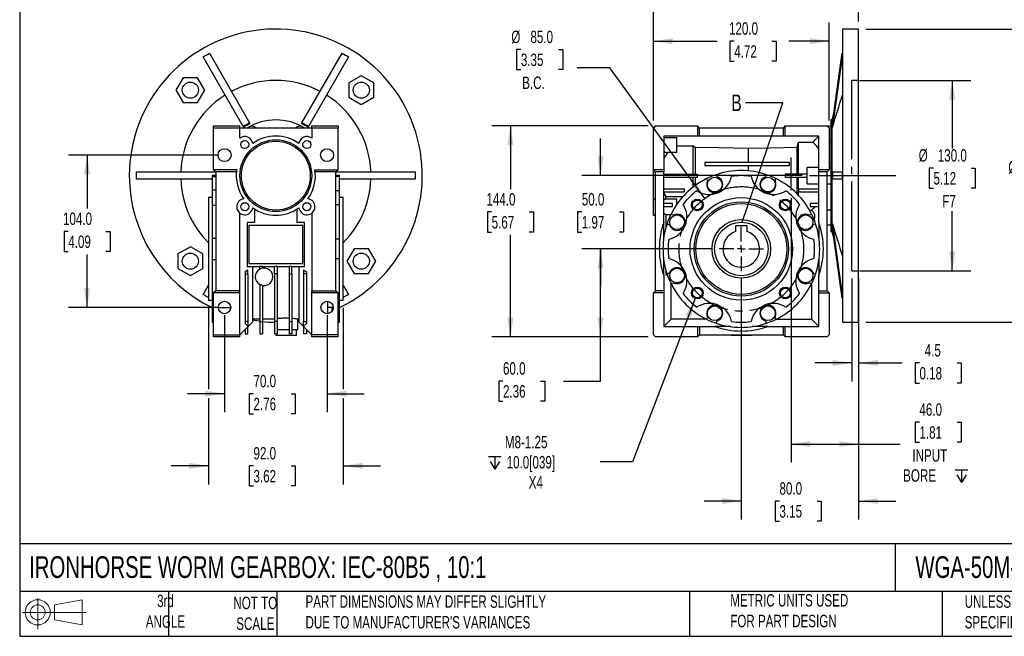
# Model space of a CAD drawing. Header units: millimetres. Extents: x 25 to 1092, y 25 to 838.
# Tile 1 of 10: x 25 to 697, y 25 to 446. Entities that reach past the tile are written whole.
import ezdxf

# ---------------------------------------------------------------- set-up
doc = ezdxf.new("R2010")
doc.units = ezdxf.units.MM
doc.header["$LTSCALE"] = 4
for name, pattern in [('SLD-Center', [19.05, 15.24, -1.27, 1.27, -1.27]), ('SLD-Dashed', [1.905, 1.27, -0.635]), ('SLD-Solid', [0])]:
    doc.linetypes.add(name, pattern=pattern)
for name, color, linetype in [('CENTER', 40, 'SLD-Center'), ('HIDDEN', 102, 'SLD-Dashed'), ('SLD-DEFPOINTS', 7, 'Continuous')]:
    doc.layers.add(name, color=color, linetype=linetype)
doc.layers.add('DIMENSIONS', color=140, linetype='SLD-Solid', lineweight=25)
doc.layers.add('TEXT', color=140, linetype='SLD-Solid', lineweight=25)
doc.styles.add('SLDTEXTSTYLE0', font='TXT', dxfattribs={"width": 0.7})
doc.dimstyles.new('SLDDIMSTYLE1', dxfattribs={"dimtxt": 8.632031, "dimasz": 13.208, "dimexe": 0, "dimexo": 0.0625, "dimgap": 2.158008, "dimtad": 0, "dimtih": 1, "dimtoh": 1, "dimrnd": 1e-09, "dimzin": 4, "dimdsep": 46, "dimtxsty": 'SLDTEXTSTYLE0', "dimsah": 1, "dimcen": 0, "dimadec": 0, "dimazin": 1, "dimtfac": 1, "dimtofl": 0, "dimtmove": 0, "dimatfit": 3, "dimfxl": 0, "dimfrac": 2, "dimtolj": 1, "dimtzin": 12, "dimarcsym": 0})
doc.dimstyles.new('SLDDIMSTYLE2', dxfattribs={"dimtxt": 8.632031, "dimasz": 13.208, "dimexe": 0, "dimexo": 0.0625, "dimgap": 2.158008, "dimtad": 0, "dimtih": 1, "dimtoh": 1, "dimrnd": 1e-09, "dimzin": 4, "dimdsep": 46, "dimtxsty": 'SLDTEXTSTYLE0', "dimsah": 1, "dimcen": 0.09, "dimadec": 0, "dimazin": 1, "dimtfac": 1, "dimtofl": 0, "dimtmove": 0, "dimatfit": 3, "dimfxl": 0, "dimfrac": 2, "dimtolj": 1, "dimtzin": 12, "dimarcsym": 0})
doc.dimstyles.new('SLDDIMSTYLE3', dxfattribs={"dimtxt": 8.632031, "dimasz": 13.208, "dimexe": 0, "dimexo": 0.0625, "dimgap": 2.158008, "dimtad": 0, "dimtih": 1, "dimtoh": 1, "dimrnd": 1e-09, "dimzin": 12, "dimdsep": 46, "dimtxsty": 'SLDTEXTSTYLE0', "dimsah": 1, "dimcen": 0.09, "dimadec": 0, "dimazin": 3, "dimtfac": 1, "dimtmove": 0, "dimatfit": 0, "dimfxl": 0, "dimfrac": 2, "dimtolj": 1, "dimtzin": 12, "dimarcsym": 0})
doc.dimstyles.new('SLDDIMSTYLE4', dxfattribs={"dimtxt": 8.632031, "dimasz": 13.208, "dimexe": 0, "dimexo": 0.0625, "dimgap": 2.158008, "dimtad": 0, "dimtih": 1, "dimtoh": 1, "dimrnd": 1e-09, "dimzin": 4, "dimdsep": 46, "dimtxsty": 'SLDTEXTSTYLE0', "dimsah": 1, "dimcen": 0.09, "dimadec": 0, "dimazin": 1, "dimtfac": 1, "dimtmove": 0, "dimatfit": 0, "dimfxl": 0, "dimfrac": 2, "dimtolj": 1, "dimtzin": 12, "dimarcsym": 0})
doc.dimstyles.new('SLDDIMSTYLE5', dxfattribs={"dimtxt": 8.632031, "dimasz": 13.208, "dimexe": 0, "dimexo": 0.0625, "dimgap": 2.158008, "dimtad": 0, "dimtih": 1, "dimtoh": 1, "dimrnd": 1e-09, "dimzin": 12, "dimdsep": 46, "dimtxsty": 'SLDTEXTSTYLE0', "dimsah": 1, "dimcen": 0, "dimadec": 0, "dimazin": 3, "dimtfac": 1, "dimtofl": 0, "dimtmove": 0, "dimatfit": 3, "dimfxl": 0, "dimfrac": 2, "dimtolj": 1, "dimtzin": 12, "dimarcsym": 0})
doc.dimstyles.new('SLDDIMSTYLE6', dxfattribs={"dimtxt": 0.18, "dimasz": 13.208, "dimexe": 0, "dimexo": 0.0625, "dimgap": 0, "dimtad": 0, "dimtih": 1, "dimtoh": 1, "dimdec": 0, "dimrnd": 1e-09, "dimzin": 0, "dimdsep": 46, "dimtxsty": 'Standard', "dimblk1": 'NONE', "dimblk2": 'NONE', "dimsah": 1, "dimcen": 0.09, "dimadec": 0, "dimazin": 0, "dimtfac": 13.208, "dimtdec": 0, "dimtofl": 0, "dimtmove": 0, "dimatfit": 3, "dimldrblk": 'NONE', "dimfxl": 0, "dimfrac": 2, "dimtolj": 1, "dimtzin": 0, "dimarcsym": 0})

# ---------------------------------------------------------------- blocks, each defined once
blk = doc.blocks.new('Block11')
at = {"color": 7, "linetype": 'SLD-Solid', "lineweight": 18}
for p, q in [((10.35, 21.24), (10.35, 0)), ((21.92, 16.67), (40.7, 20.13)), ((21.92, 6.38), (21.92, 16.67)), ((40.7, 20.13), (40.7, 2.93)), ((0, 11.53), (43.49, 11.53)), ((21.92, 6.38), (40.7, 2.93))]:
    blk.add_line(p, q, dxfattribs=at)
for radius in [8.6, 5.14]:
    blk.add_circle((10.35, 11.53), radius, dxfattribs=at)
blk = doc.blocks.new('Block12')
at = {"layer": 'SLD-DEFPOINTS'}
blk.add_blockref('Block11', (0, 0), dxfattribs=at)
blk = doc.blocks.new('_D')
at = {"layer": 'DIMENSIONS'}
for p, q in [((367.5, 425.74), (364.61, 425.74)), ((364.61, 425.74), (364.61, 412.02)), ((393.16, 425.74), (396.05, 425.74)), ((396.05, 425.74), (396.05, 412.02)), ((364.61, 412.02), (367.5, 412.02)), ((396.05, 412.02), (393.16, 412.02)), ((428.25, 413.2), (406.02, 413.2)), ((493, 324.07), (428.25, 413.2))]:
    blk.add_line(p, q, dxfattribs=at)
blk.add_solid([(493, 324.07), (486.88, 335.95), (483.6, 333.56)], dxfattribs=at)
at = {"layer": 'DIMENSIONS', "char_height": 8.467, "attachment_point": 1, "style": 'SLDTEXTSTYLE0'}
for s, insert in [('%%c', (360.99, 438.58)), ('85.0', (374.02, 438.58)), ('3.35', (367.5, 422.93)), ('B.C.', (368.41, 407.28))]:
    blk.add_mtext(s, dxfattribs=dict(at, insert=insert))
blk = doc.blocks.new('_D_1')
at = {"layer": 'DIMENSIONS'}
for p, q in [((598.56, 404.68), (674.68, 404.68)), ((661.98, 404.68), (661.98, 358.11)), ((649.16, 344.89), (646.26, 344.89)), ((646.26, 344.89), (646.26, 331.17)), ((674.81, 344.89), (677.71, 344.89)), ((677.71, 344.89), (677.71, 331.17)), ((646.26, 331.17), (649.16, 331.17)), ((677.71, 331.17), (674.81, 331.17)), ((661.98, 274.68), (661.98, 315.52)), ((598.56, 274.68), (674.68, 274.68))]:
    blk.add_line(p, q, dxfattribs=at)
for points in [[(661.98, 404.68), (659.95, 391.47), (664.02, 391.47)], [(661.98, 274.68), (664.02, 287.89), (659.95, 287.89)]]:
    blk.add_solid(points, dxfattribs=at)
at = {"layer": 'DIMENSIONS', "char_height": 8.467, "attachment_point": 1, "style": 'SLDTEXTSTYLE0'}
for s, insert in [('%%c', (639.05, 357.73)), ('130.0', (652.08, 357.73)), ('5.12', (649.16, 342.08)), ('F7', (655.15, 326.43))]:
    blk.add_mtext(s, dxfattribs=dict(at, insert=insert))
blk = doc.blocks.new('_D_2')
at = {"layer": 'DIMENSIONS'}
for p, q in [((593.48, 269.6), (593.48, 199.22)), ((597.98, 269.6), (597.98, 199.22)), ((593.48, 211.92), (568.08, 211.92)), ((597.98, 211.92), (627.87, 211.92)), ((639.56, 211.92), (636.66, 211.92)), ((636.66, 211.92), (636.66, 198.2)), ((665.21, 211.92), (668.11, 211.92)), ((668.11, 211.92), (668.11, 198.2)), ((636.66, 198.2), (639.56, 198.2)), ((668.11, 198.2), (665.21, 198.2))]:
    blk.add_line(p, q, dxfattribs=at)
for points in [[(593.48, 211.92), (580.28, 213.95), (580.28, 209.88)], [(597.98, 211.92), (611.19, 209.88), (611.19, 213.95)]]:
    blk.add_solid(points, dxfattribs=at)
at = {"layer": 'DIMENSIONS', "char_height": 8.467, "attachment_point": 1, "style": 'SLDTEXTSTYLE0'}
for s, insert in [('4.5', (643.15, 224.76)), ('0.18', (639.56, 209.11))]:
    blk.add_mtext(s, dxfattribs=dict(at, insert=insert))
blk = doc.blocks.new('SW_SYMBOL_HOLE_DEPTH')
at = {"layer": 'DIMENSIONS', "color": 0}
for p, q in [((0, 3500), (3200, 3500)), ((1600, 3500), (1600, 300)), ((400, 2220), (1600, 300)), ((2800, 2220), (1600, 300))]:
    blk.add_line(p, q, dxfattribs=at)
blk = doc.blocks.new('_D_3')
at = {"layer": 'DIMENSIONS'}
for p, q in [((551.98, 324.6), (551.98, 143.87)), ((597.98, 234.6), (597.98, 143.87)), ((639.56, 171.5), (636.66, 171.5)), ((636.66, 171.5), (636.66, 157.78)), ((665.21, 171.5), (668.11, 171.5)), ((668.11, 171.5), (668.11, 157.78)), ((551.98, 156.57), (597.98, 156.57)), ((597.98, 156.57), (626.49, 156.57)), ((636.66, 157.78), (639.56, 157.78)), ((668.11, 157.78), (665.21, 157.78))]:
    blk.add_line(p, q, dxfattribs=at)
for points in [[(551.98, 156.57), (565.19, 154.54), (565.19, 158.6)], [(597.98, 156.57), (584.78, 158.6), (584.78, 154.54)]]:
    blk.add_solid(points, dxfattribs=at)
at = {"layer": 'DIMENSIONS', "xscale": 0.002688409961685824, "yscale": 0.002688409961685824, "zscale": 0.002688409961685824}
blk.add_blockref('SW_SYMBOL_HOLE_DEPTH', (664.01, 129.56), dxfattribs=at)
at = {"layer": 'DIMENSIONS', "char_height": 8.467, "attachment_point": 1, "style": 'SLDTEXTSTYLE0'}
for s, insert in [('46.0', (639.56, 184.35)), ('1.81', (639.56, 168.7)), ('INPUT', (634.76, 153.05)), ('BORE', (628.42, 139.33))]:
    blk.add_mtext(s, dxfattribs=dict(at, insert=insert))
blk = doc.blocks.new('_D_4')
at = {"layer": 'DIMENSIONS'}
for p, q in [((457.98, 377.26), (457.98, 444.15)), ((577.98, 377.26), (577.98, 444.15)), ((457.98, 431.45), (501.45, 431.45)), ((513.15, 431.45), (510.25, 431.45)), ((510.25, 431.45), (510.25, 417.73)), ((538.8, 431.45), (541.7, 431.45)), ((541.7, 431.45), (541.7, 417.73)), ((577.98, 431.45), (550.5, 431.45)), ((510.25, 417.73), (513.15, 417.73)), ((541.7, 417.73), (538.8, 417.73))]:
    blk.add_line(p, q, dxfattribs=at)
for points in [[(457.98, 431.45), (471.19, 429.42), (471.19, 433.48)], [(577.98, 431.45), (564.78, 433.48), (564.78, 429.42)]]:
    blk.add_solid(points, dxfattribs=at)
at = {"layer": 'DIMENSIONS', "char_height": 8.467, "attachment_point": 1, "style": 'SLDTEXTSTYLE0'}
for s, insert in [('120.0', (509.56, 444.29)), ('4.72', (513.15, 428.64))]:
    blk.add_mtext(s, dxfattribs=dict(at, insert=insert))
blk = doc.blocks.new('_D_5')
at = {"layer": 'DIMENSIONS'}
for p, q in [((421.89, 339.68), (421.89, 365.08)), ((559.5, 339.68), (409.19, 339.68)), ((409.07, 314.9), (406.17, 314.9)), ((406.17, 314.9), (406.17, 301.19)), ((434.72, 314.9), (437.62, 314.9)), ((437.62, 314.9), (437.62, 301.19)), ((406.17, 301.19), (409.07, 301.19)), ((437.62, 301.19), (434.72, 301.19)), ((497.86, 289.68), (409.19, 289.68)), ((421.89, 289.68), (421.89, 264.28))]:
    blk.add_line(p, q, dxfattribs=at)
for points in [[(421.89, 339.68), (423.92, 352.89), (419.86, 352.89)], [(421.89, 289.68), (419.86, 276.47), (423.92, 276.47)]]:
    blk.add_solid(points, dxfattribs=at)
at = {"layer": 'DIMENSIONS', "char_height": 8.467, "attachment_point": 1, "style": 'SLDTEXTSTYLE0'}
for s, insert in [('50.0', (409.07, 327.75)), ('1.97', (409.07, 312.1))]:
    blk.add_mtext(s, dxfattribs=dict(at, insert=insert))
blk = doc.blocks.new('_D_6')
at = {"layer": 'DIMENSIONS'}
for p, q in [((497.86, 289.68), (409.19, 289.68)), ((421.89, 229.68), (421.89, 289.68)), ((454.4, 229.68), (409.19, 229.68)), ((421.89, 199.54), (421.89, 229.68)), ((355.29, 199.54), (352.39, 199.54)), ((352.39, 199.54), (352.39, 185.82)), ((380.94, 199.54), (383.84, 199.54)), ((383.84, 199.54), (383.84, 185.82)), ((396.49, 199.54), (421.89, 199.54)), ((352.39, 185.82), (355.29, 185.82)), ((383.84, 185.82), (380.94, 185.82))]:
    blk.add_line(p, q, dxfattribs=at)
for points in [[(421.89, 289.68), (419.86, 276.47), (423.92, 276.47)], [(421.89, 229.68), (423.92, 242.89), (419.86, 242.89)]]:
    blk.add_solid(points, dxfattribs=at)
at = {"layer": 'DIMENSIONS', "char_height": 8.467, "attachment_point": 1, "style": 'SLDTEXTSTYLE0'}
for s, insert in [('60.0', (355.29, 212.38)), ('2.36', (355.29, 196.73))]:
    blk.add_mtext(s, dxfattribs=dict(at, insert=insert))
blk = doc.blocks.new('_D_7')
at = {"layer": 'DIMENSIONS'}
for p, q in [((454.4, 373.68), (347.68, 373.68)), ((360.38, 373.68), (360.38, 330.56)), ((347.56, 314.9), (344.66, 314.9)), ((344.66, 314.9), (344.66, 301.19)), ((373.21, 314.9), (376.11, 314.9)), ((376.11, 314.9), (376.11, 301.19)), ((344.66, 301.19), (347.56, 301.19)), ((360.38, 229.68), (360.38, 299.25)), ((376.11, 301.19), (373.21, 301.19)), ((454.4, 229.68), (347.68, 229.68))]:
    blk.add_line(p, q, dxfattribs=at)
for points in [[(360.38, 373.68), (358.35, 360.47), (362.41, 360.47)], [(360.38, 229.68), (362.41, 242.89), (358.35, 242.89)]]:
    blk.add_solid(points, dxfattribs=at)
at = {"layer": 'DIMENSIONS', "char_height": 8.467, "attachment_point": 1, "style": 'SLDTEXTSTYLE0'}
for s, insert in [('144.0', (343.97, 327.75)), ('5.67', (347.56, 312.1))]:
    blk.add_mtext(s, dxfattribs=dict(at, insert=insert))
blk = doc.blocks.new('_D_8')
at = {"layer": 'DIMENSIONS'}
for p, q in [((486.5, 255.9), (443.8, 144.36)), ((443.8, 144.36), (421.58, 144.36))]:
    blk.add_line(p, q, dxfattribs=at)
blk.add_solid([(486.5, 255.9), (479.88, 244.29), (483.68, 242.83)], dxfattribs=at)
at = {"layer": 'DIMENSIONS', "xscale": 0.002688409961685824, "yscale": 0.002688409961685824, "zscale": 0.002688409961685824}
blk.add_blockref('SW_SYMBOL_HOLE_DEPTH', (345.43, 138.64), dxfattribs=at)
at = {"layer": 'DIMENSIONS', "char_height": 8.467, "attachment_point": 1, "style": 'SLDTEXTSTYLE0'}
for s, insert in [('M8-1.25', (356.59, 162.13)), ('10.0[039]', (357.78, 148.41)), ('X4', (372.87, 134.69))]:
    blk.add_mtext(s, dxfattribs=dict(at, insert=insert))
blk = doc.blocks.new('_D_9')
at = {"layer": 'DIMENSIONS'}
for p, q in [((457.98, 377.26), (457.98, 500.44)), ((597.98, 444.76), (597.98, 500.44)), ((457.98, 487.74), (501.45, 487.74)), ((513.15, 487.74), (510.25, 487.74)), ((510.25, 487.74), (510.25, 474.02)), ((538.8, 487.74), (541.7, 487.74)), ((541.7, 487.74), (541.7, 474.02)), ((597.98, 487.74), (550.5, 487.74)), ((510.25, 474.02), (513.15, 474.02)), ((541.7, 474.02), (538.8, 474.02))]:
    blk.add_line(p, q, dxfattribs=at)
for points in [[(457.98, 487.74), (471.19, 485.7), (471.19, 489.77)], [(597.98, 487.74), (584.78, 489.77), (584.78, 485.7)]]:
    blk.add_solid(points, dxfattribs=at)
at = {"layer": 'DIMENSIONS', "char_height": 8.467, "attachment_point": 1, "style": 'SLDTEXTSTYLE0'}
for s, insert in [('140.0', (509.56, 500.58)), ('5.51', (513.15, 484.93))]:
    blk.add_mtext(s, dxfattribs=dict(at, insert=insert))
blk = doc.blocks.new('_D_10')
at = {"layer": 'DIMENSIONS'}
for p, q in [((517.98, 269.56), (517.98, 104.98)), ((597.98, 234.6), (597.98, 104.98)), ((517.98, 117.68), (492.58, 117.68)), ((544.03, 117.68), (541.13, 117.68)), ((541.13, 117.68), (541.13, 103.96)), ((569.68, 117.68), (572.58, 117.68)), ((572.58, 117.68), (572.58, 103.96)), ((597.98, 117.68), (623.38, 117.68)), ((541.13, 103.96), (544.03, 103.96)), ((572.58, 103.96), (569.68, 103.96))]:
    blk.add_line(p, q, dxfattribs=at)
for points in [[(517.98, 117.68), (504.78, 119.71), (504.78, 115.65)], [(597.98, 117.68), (611.19, 115.65), (611.19, 119.71)]]:
    blk.add_solid(points, dxfattribs=at)
at = {"layer": 'DIMENSIONS', "char_height": 8.467, "attachment_point": 1, "style": 'SLDTEXTSTYLE0'}
for s, insert in [('80.0', (544.03, 130.53)), ('3.15', (544.03, 114.88))]:
    blk.add_mtext(s, dxfattribs=dict(at, insert=insert))
blk = doc.blocks.new('_D_11')
at = {"layer": 'DIMENSIONS'}
for p, q in [((603.06, 439.68), (735.85, 439.68)), ((723.15, 439.68), (723.15, 352.46)), ((710.33, 336.81), (707.43, 336.81)), ((707.43, 336.81), (707.43, 323.09)), ((735.98, 336.81), (738.88, 336.81)), ((738.88, 336.81), (738.88, 323.09)), ((707.43, 323.09), (710.33, 323.09)), ((738.88, 323.09), (735.98, 323.09)), ((723.15, 239.68), (723.15, 321.16)), ((603.06, 239.68), (735.85, 239.68))]:
    blk.add_line(p, q, dxfattribs=at)
for points in [[(723.15, 439.68), (721.12, 426.47), (725.19, 426.47)], [(723.15, 239.68), (725.19, 252.89), (721.12, 252.89)]]:
    blk.add_solid(points, dxfattribs=at)
at = {"layer": 'DIMENSIONS', "char_height": 8.467, "attachment_point": 1, "style": 'SLDTEXTSTYLE0'}
for s, insert in [('%%c', (700.22, 349.66)), ('200.0', (713.26, 349.66)), ('7.87', (710.33, 334.01))]:
    blk.add_mtext(s, dxfattribs=dict(at, insert=insert))
blk = doc.blocks.new('SW_CENTERMARKSYMBOL_0')
at = {"layer": 'CENTER', "color": 0}
for p, q in [((0, 5.08), (0, 15.04)), ((-5.08, 0), (-15.04, 0)), ((0, 0), (-2.54, 0)), ((0, 0), (0, 2.54)), ((0, 0), (0, -2.54)), ((0, 0), (2.54, 0)), ((5.08, 0), (15.04, 0)), ((0, -5.08), (0, -15.04))]:
    blk.add_line(p, q, dxfattribs=at)
blk = doc.blocks.new('_None')
blk = doc.blocks.new('_D_14')
at = {"layer": 'DIMENSIONS'}
for p, q in [((160.16, 353.68), (58.68, 353.68)), ((71.38, 353.68), (71.38, 317.28)), ((58.55, 301.63), (55.65, 301.63)), ((55.65, 301.63), (55.65, 287.91)), ((84.2, 301.63), (87.1, 301.63)), ((87.1, 301.63), (87.1, 287.91)), ((55.65, 287.91), (58.55, 287.91)), ((71.38, 249.68), (71.38, 285.98)), ((87.1, 287.91), (84.2, 287.91)), ((160.16, 249.68), (58.68, 249.68))]:
    blk.add_line(p, q, dxfattribs=at)
for points in [[(71.38, 353.68), (69.34, 340.47), (73.41, 340.47)], [(71.38, 249.68), (73.41, 262.89), (69.34, 262.89)]]:
    blk.add_solid(points, dxfattribs=at)
at = {"layer": 'DIMENSIONS', "char_height": 8.467, "attachment_point": 1, "style": 'SLDTEXTSTYLE0'}
for s, insert in [('104.0', (54.96, 314.48)), ('4.09', (58.55, 298.83))]:
    blk.add_mtext(s, dxfattribs=dict(at, insert=insert))
blk = doc.blocks.new('_D_15')
at = {"layer": 'DIMENSIONS'}
for p, q in [((165.24, 244.6), (165.24, 178.21)), ((235.24, 244.6), (235.24, 178.21)), ((165.24, 190.91), (139.84, 190.91)), ((184.98, 190.91), (182.08, 190.91)), ((182.08, 190.91), (182.08, 177.19)), ((210.63, 190.91), (213.53, 190.91)), ((213.53, 190.91), (213.53, 177.19)), ((235.24, 190.91), (260.64, 190.91)), ((182.08, 177.19), (184.98, 177.19)), ((213.53, 177.19), (210.63, 177.19))]:
    blk.add_line(p, q, dxfattribs=at)
for points in [[(165.24, 190.91), (152.03, 192.94), (152.03, 188.88)], [(235.24, 190.91), (248.45, 188.88), (248.45, 192.94)]]:
    blk.add_solid(points, dxfattribs=at)
at = {"layer": 'DIMENSIONS', "char_height": 8.467, "attachment_point": 1, "style": 'SLDTEXTSTYLE0'}
for s, insert in [('70.0', (184.98, 203.76)), ('2.76', (184.98, 188.11))]:
    blk.add_mtext(s, dxfattribs=dict(at, insert=insert))
blk = doc.blocks.new('_D_16')
at = {"layer": 'DIMENSIONS'}
for p, q in [((154.24, 249.6), (154.24, 193.96)), ((246.24, 249.6), (246.24, 193.96)), ((154.24, 187.86), (154.24, 128.98)), ((246.24, 187.86), (246.24, 128.98)), ((154.24, 141.68), (128.84, 141.68)), ((184.98, 141.68), (182.08, 141.68)), ((182.08, 141.68), (182.08, 127.96)), ((210.63, 141.68), (213.53, 141.68)), ((213.53, 141.68), (213.53, 127.96)), ((246.24, 141.68), (271.64, 141.68)), ((182.08, 127.96), (184.98, 127.96)), ((213.53, 127.96), (210.63, 127.96))]:
    blk.add_line(p, q, dxfattribs=at)
for points in [[(154.24, 141.68), (141.03, 143.71), (141.03, 139.65)], [(246.24, 141.68), (259.45, 139.65), (259.45, 143.71)]]:
    blk.add_solid(points, dxfattribs=at)
at = {"layer": 'DIMENSIONS', "char_height": 8.467, "attachment_point": 1, "style": 'SLDTEXTSTYLE0'}
for s, insert in [('92.0', (184.98, 154.53)), ('3.62', (184.98, 138.88))]:
    blk.add_mtext(s, dxfattribs=dict(at, insert=insert))

msp = doc.modelspace()

# ---------------------------------------------------------------- linework, layer by layer
for p, q in [((597.984, 439.683), (586.984, 439.683)), ((586.984, 439.683), (586.984, 239.683)), ((597.984, 239.683), (597.984, 439.683)), ((178.048, 373.119), (150.574, 420.705)), ((154.905, 423.205), (182.378, 375.619)), ((218.1, 375.619), (245.574, 423.205)), ((249.905, 420.705), (222.431, 373.119)), ((586.926, 420.705), (580.184, 373.119)), ((586.926, 423.205), (586.984, 423.205)), ((586.926, 420.705), (586.984, 420.705)), ((136.996, 406.519), (132.088, 398.019)), ((146.811, 406.519), (136.996, 406.519)), ((151.718, 398.019), (146.811, 406.519)), ((258.576, 407.834), (250.076, 402.927)), ((267.076, 402.927), (258.576, 407.834)), ((132.088, 398.019), (136.996, 389.519)), ((146.811, 389.519), (151.718, 398.019)), ((250.076, 402.927), (250.076, 393.112)), ((267.076, 393.112), (267.076, 402.927)), ((250.076, 393.112), (258.576, 388.204)), ((258.576, 388.204), (267.076, 393.112)), ((136.996, 389.519), (146.811, 389.519)), ((581.284, 383.389), (579.754, 377.683)), ((579.754, 377.683), (578.984, 377.683)), ((578.984, 377.683), (578.984, 339.683)), ((579.754, 377.683), (579.754, 301.683)), ((157.739, 373.683), (175.739, 373.683)), ((157.739, 372.183), (157.739, 373.683)), ((175.739, 372.183), (157.739, 372.183)), ((157.739, 343.683), (157.739, 372.183)), ((175.739, 372.183), (175.739, 373.683)), ((175.739, 365.306), (175.739, 372.183)), ((224.739, 372.183), (175.739, 372.183)), ((178.312, 372.662), (178.048, 373.119)), ((182.378, 375.619), (182.643, 375.162)), ((217.836, 375.162), (218.1, 375.619)), ((222.431, 373.119), (222.166, 372.662)), ((224.739, 373.683), (242.739, 373.683)), ((224.739, 372.183), (224.739, 373.683)), ((224.739, 372.183), (224.739, 365.306)), ((242.739, 372.183), (224.739, 372.183)), ((242.739, 373.683), (242.739, 372.183)), ((242.739, 343.683), (242.739, 372.183)), ((459.484, 373.683), (457.984, 372.183)), ((457.984, 343.683), (457.984, 372.183)), ((459.484, 373.683), (487.984, 373.683)), ((487.984, 373.683), (487.984, 366.683)), ((489.484, 372.183), (487.984, 373.683)), ((489.484, 366.683), (489.484, 372.183)), ((546.484, 372.183), (489.484, 372.183)), ((547.984, 373.683), (546.484, 372.183)), ((546.484, 372.183), (546.484, 366.683)), ((547.984, 366.683), (547.984, 373.683)), ((547.984, 373.683), (576.484, 373.683)), ((576.484, 373.683), (577.984, 372.183)), ((578.984, 373.329), (576.838, 373.329)), ((577.984, 372.183), (577.984, 343.683)), ((580.184, 375.619), (580.184, 373.119)), ((580.184, 373.119), (580.184, 372.662)), ((487.984, 366.683), (464.984, 366.683)), ((464.984, 366.683), (464.984, 343.683)), ((464.984, 365.8), (473.984, 365.8)), ((473.984, 355.442), (473.984, 365.8)), ((489.484, 366.683), (487.984, 366.683)), ((546.484, 366.683), (489.484, 366.683)), ((547.984, 366.683), (546.484, 366.683)), ((570.984, 366.683), (547.984, 366.683)), ((566.81, 362.423), (570.984, 366.597)), ((570.984, 343.683), (570.984, 366.683)), ((578.984, 363.274), (577.984, 363.274)), ((473.984, 359.944), (484.984, 359.944)), ((484.984, 359.944), (484.984, 340.683)), ((486.554, 358.994), (486.554, 340.683)), ((522.984, 348.683), (522.984, 358.101)), ((556.134, 340.683), (556.134, 358.994)), ((556.984, 340.683), (556.984, 362.423)), ((556.984, 362.423), (566.81, 362.423)), ((473.984, 355.442), (467.56, 355.442)), ((173.537, 343.683), (157.739, 343.683)), ((157.739, 343.683), (159.239, 342.183)), ((226.942, 343.683), (242.739, 343.683)), ((242.739, 343.683), (241.239, 342.183)), ((464.984, 343.683), (457.984, 343.683)), ((457.984, 343.683), (459.484, 342.183)), ((457.984, 323.924), (457.984, 343.683)), ((464.984, 343.683), (464.984, 342.183)), ((550.984, 348.683), (492.984, 348.683)), ((492.984, 348.683), (492.984, 346.683)), ((492.984, 346.683), (550.984, 346.683)), ((522.984, 342.949), (522.984, 346.683)), ((550.984, 346.683), (550.984, 348.683)), ((570.984, 345.183), (562.984, 345.183)), ((562.984, 334.183), (562.984, 345.183)), ((577.984, 343.683), (570.984, 343.683)), ((570.984, 342.183), (570.984, 343.683)), ((576.484, 342.183), (577.984, 343.683)), ((578.984, 345.183), (577.984, 345.183)), ((105.239, 342.183), (159.239, 342.183)), ((156.739, 337.183), (105.239, 337.183)), ((159.239, 339.683), (156.739, 339.683)), ((156.739, 339.683), (156.739, 339.169)), ((156.739, 339.169), (159.239, 339.169)), ((156.739, 339.169), (156.739, 329.732)), ((173.355, 342.183), (159.239, 342.183)), ((159.239, 342.183), (159.239, 261.183)), ((241.239, 342.183), (227.123, 342.183)), ((241.239, 261.183), (241.239, 342.183)), ((241.239, 342.183), (295.239, 342.183)), ((243.739, 339.683), (241.239, 339.683)), ((241.239, 339.242), (243.739, 339.242)), ((243.739, 339.242), (243.739, 339.683)), ((243.739, 329.412), (243.739, 339.242)), ((295.239, 337.183), (243.739, 337.183)), ((464.984, 342.183), (459.484, 342.183)), ((459.484, 261.183), (459.484, 342.183)), ((464.984, 307.766), (464.984, 342.183)), ((464.984, 340.683), (487.984, 340.683)), ((464.984, 338.683), (487.984, 338.683)), ((484.984, 338.683), (484.984, 331.793)), ((486.554, 338.683), (486.554, 332.977)), ((487.984, 338.683), (487.984, 340.683)), ((494.32, 337.665), (494.949, 336.147)), ((501.416, 338.826), (500.787, 340.344)), ((535.18, 340.344), (534.551, 338.826)), ((541.018, 336.147), (541.647, 337.665)), ((547.984, 340.683), (547.984, 338.683)), ((562.984, 340.683), (547.984, 340.683)), ((547.984, 338.683), (562.984, 338.683)), ((556.134, 327.191), (556.134, 338.683)), ((556.984, 330.683), (556.984, 338.683)), ((576.484, 342.183), (570.984, 342.183)), ((570.984, 307.766), (570.984, 342.183)), ((576.484, 261.183), (576.484, 342.183)), ((578.984, 339.683), (578.984, 301.683)), ((580.184, 342.183), (580.184, 337.183)), ((580.184, 342.183), (586.926, 342.183)), ((586.926, 337.183), (580.184, 337.183)), ((586.926, 342.183), (586.984, 342.183)), ((586.926, 337.183), (586.984, 337.183)), ((159.239, 329.732), (156.739, 329.732)), ((156.739, 329.732), (156.739, 319.617)), ((243.739, 329.412), (241.239, 329.412)), ((243.739, 320.041), (243.739, 329.412)), ((464.984, 330.683), (478.984, 330.683)), ((478.984, 330.683), (478.984, 328.683)), ((556.984, 330.683), (570.984, 330.683)), ((556.984, 330.683), (556.984, 328.683)), ((562.984, 334.183), (570.984, 334.183)), ((576.484, 334.183), (578.984, 334.183)), ((156.739, 324.683), (154.239, 324.683)), ((154.239, 324.683), (154.239, 254.683)), ((246.239, 324.683), (243.739, 324.683)), ((246.239, 254.683), (246.239, 324.683)), ((457.984, 323.924), (459.484, 323.924)), ((457.984, 312.97), (457.984, 323.924)), ((464.984, 328.683), (478.984, 328.683)), ((466.484, 325.541), (478.279, 325.541)), ((466.484, 323.671), (466.484, 325.541)), ((473.984, 323.671), (466.484, 323.671)), ((473.984, 320.117), (473.984, 323.671)), ((556.984, 328.683), (570.984, 328.683)), ((556.984, 326.306), (556.984, 328.683)), ((156.739, 319.617), (159.239, 319.617)), ((156.739, 319.617), (156.739, 296.836)), ((185.739, 316.907), (185.739, 307.683)), ((214.739, 307.683), (214.739, 316.907)), ((241.239, 320.041), (243.739, 320.041)), ((243.739, 296.309), (243.739, 320.041)), ((470.984, 320.683), (464.984, 320.683)), ((464.984, 318.683), (470.984, 318.683)), ((470.984, 318.683), (470.984, 320.683)), ((564.432, 316.231), (565.984, 316.231)), ((565.984, 315.974), (564.578, 315.974)), ((570.984, 320.683), (564.984, 320.683)), ((564.984, 320.683), (564.984, 318.683)), ((564.984, 318.683), (570.984, 318.683)), ((565.984, 316.231), (565.984, 315.974)), ((578.984, 316.092), (576.484, 316.092)), ((175.739, 261.183), (175.739, 314.06)), ((224.739, 314.06), (224.739, 261.183)), ((457.984, 312.97), (459.484, 312.97)), ((457.984, 312.683), (457.984, 312.97)), ((457.984, 312.683), (459.484, 312.683)), ((466.484, 313.268), (469.963, 313.268)), ((466.484, 313.268), (466.484, 304.174)), ((471.519, 312.718), (470.001, 313.346)), ((565.966, 313.346), (564.448, 312.718)), ((185.739, 307.683), (180.739, 307.683)), ((180.739, 307.683), (180.739, 277.683)), ((181.739, 305.683), (181.739, 279.683)), ((218.739, 305.683), (181.739, 305.683)), ((219.739, 307.683), (214.739, 307.683)), ((218.739, 279.683), (218.739, 305.683)), ((219.739, 277.683), (219.739, 307.683)), ((464.984, 296.98), (464.984, 307.766)), ((467.322, 306.879), (468.84, 306.25)), ((521.984, 305.483), (513.984, 305.483)), ((513.984, 305.483), (513.984, 301.526)), ((521.984, 301.526), (521.984, 305.483)), ((567.127, 306.25), (568.645, 306.879)), ((570.984, 307.766), (570.984, 296.98)), ((576.484, 306.037), (578.984, 306.037)), ((580.184, 306.704), (580.184, 306.247)), ((580.184, 306.247), (580.184, 303.747)), ((586.926, 256.161), (580.184, 303.747)), ((156.739, 296.836), (156.739, 282.53)), ((159.239, 296.836), (156.739, 296.836)), ((243.739, 296.309), (241.239, 296.309)), ((243.739, 283.056), (243.739, 296.309)), ((578.984, 301.683), (579.754, 301.683)), ((579.754, 301.683), (581.285, 295.976)), ((141.903, 291.162), (133.403, 286.254)), ((150.403, 286.254), (141.903, 291.162)), ((253.668, 289.847), (248.761, 281.347)), ((263.483, 289.847), (253.668, 289.847)), ((268.391, 281.347), (263.483, 289.847)), ((133.403, 286.254), (133.403, 276.439)), ((150.403, 276.439), (150.403, 286.254)), ((156.739, 282.53), (159.239, 282.53)), ((156.739, 282.53), (156.739, 259.749)), ((241.239, 283.056), (243.739, 283.056)), ((243.739, 259.325), (243.739, 283.056)), ((464.984, 271.6), (464.984, 282.386)), ((570.984, 282.386), (570.984, 271.6)), ((133.403, 276.439), (141.903, 271.532)), ((141.903, 271.532), (150.403, 276.439)), ((180.739, 277.683), (184.239, 277.683)), ((181.739, 279.683), (218.739, 279.683)), ((184.239, 277.683), (184.239, 239.683)), ((184.239, 277.683), (189.239, 277.683)), ((189.239, 277.821), (191.239, 277.821)), ((189.239, 275.879), (189.239, 277.821)), ((191.239, 277.821), (191.239, 276.599)), ((191.239, 277.683), (199.239, 277.683)), ((199.239, 272.683), (199.239, 277.821)), ((199.239, 277.821), (201.239, 277.821)), ((201.239, 277.821), (201.239, 272.683)), ((201.239, 277.683), (209.239, 277.683)), ((209.239, 277.821), (211.239, 277.821)), ((209.239, 277.821), (209.239, 272.683)), ((211.239, 272.683), (211.239, 277.821)), ((211.239, 277.683), (216.239, 277.683)), ((216.239, 239.683), (216.239, 277.683)), ((216.239, 277.683), (219.739, 277.683)), ((248.761, 281.347), (253.668, 272.847)), ((263.483, 272.847), (268.391, 281.347)), ((181.239, 275.223), (179.239, 274.069)), ((179.239, 274.069), (179.239, 272.683)), ((179.239, 272.683), (181.239, 272.683)), ((179.239, 272.683), (179.239, 240.128)), ((181.239, 272.683), (181.239, 275.223)), ((181.239, 272.683), (181.239, 240.128)), ((199.239, 272.683), (199.239, 240.128)), ((201.239, 272.683), (199.239, 272.683)), ((201.239, 272.683), (201.239, 240.128)), ((209.239, 272.683), (211.239, 272.683)), ((209.239, 272.683), (209.239, 240.128)), ((211.239, 272.683), (211.239, 240.128)), ((221.239, 274.069), (219.239, 275.223)), ((219.239, 275.223), (219.239, 272.683)), ((219.239, 272.683), (219.239, 240.128)), ((221.239, 272.683), (219.239, 272.683)), ((221.239, 274.069), (221.239, 272.683)), ((221.239, 272.683), (221.239, 240.128)), ((253.668, 272.847), (263.483, 272.847)), ((464.984, 271.6), (464.984, 261.183)), ((466.484, 275.192), (466.484, 271.733)), ((467.585, 271.733), (466.484, 271.733)), ((468.84, 273.115), (467.322, 272.487)), ((568.645, 272.487), (567.127, 273.115)), ((570.984, 261.183), (570.984, 271.6)), ((150.574, 258.661), (154.239, 265.009)), ((189.239, 265.487), (189.239, 240.128)), ((191.239, 264.767), (191.239, 240.128)), ((246.239, 265.009), (249.905, 258.661)), ((469.984, 241.683), (469.984, 266.056)), ((470.001, 266.02), (471.519, 266.648)), ((564.448, 266.648), (565.966, 266.02)), ((565.984, 266.056), (565.984, 241.683)), ((157.806, 259.749), (156.739, 259.749)), ((156.739, 259.749), (156.739, 249.633)), ((159.239, 261.183), (157.739, 259.683)), ((157.739, 231.183), (157.739, 259.683)), ((175.739, 259.683), (157.739, 259.683)), ((175.739, 261.183), (159.239, 261.183)), ((175.739, 259.683), (175.739, 261.183)), ((175.739, 231.183), (175.739, 259.683)), ((224.739, 261.183), (241.239, 261.183)), ((224.739, 259.683), (224.739, 261.183)), ((224.739, 231.183), (224.739, 259.683)), ((242.739, 259.683), (224.739, 259.683)), ((241.239, 261.183), (242.739, 259.683)), ((242.739, 231.183), (242.739, 259.683)), ((243.739, 259.325), (242.739, 259.325)), ((243.739, 249.954), (243.739, 259.325)), ((459.484, 261.183), (457.984, 259.683)), ((457.984, 231.183), (457.984, 259.683)), ((464.984, 259.683), (457.984, 259.683)), ((464.984, 261.183), (459.484, 261.183)), ((464.984, 261.183), (464.984, 259.683)), ((464.984, 259.683), (464.984, 236.683)), ((570.984, 259.683), (570.984, 261.183)), ((570.984, 261.183), (576.484, 261.183)), ((570.984, 259.683), (577.984, 259.683)), ((570.984, 236.683), (570.984, 259.683)), ((577.984, 259.683), (576.484, 261.183)), ((577.984, 259.683), (577.984, 231.183)), ((586.926, 258.661), (586.984, 258.661)), ((586.926, 256.161), (586.984, 256.161)), ((154.239, 254.683), (156.739, 254.683)), ((156.739, 249.633), (157.739, 249.633)), ((156.739, 249.633), (156.739, 240.197)), ((160.99, 249.633), (169.489, 249.633)), ((235.739, 245.462), (235.739, 253.903)), ((235.739, 249.954), (239.481, 249.954)), ((238.739, 247.272), (238.739, 249.954)), ((242.739, 249.954), (243.739, 249.954)), ((243.739, 254.683), (246.239, 254.683)), ((243.739, 240.124), (243.739, 249.954)), ((184.239, 241.983), (189.239, 241.983)), ((191.239, 241.983), (199.239, 241.983)), ((215.239, 241.983), (216.239, 241.983)), ((215.239, 234.683), (215.239, 241.983)), ((494.949, 243.218), (494.32, 241.701)), ((541.647, 241.701), (541.018, 243.218)), ((157.739, 240.197), (156.739, 240.197)), ((156.739, 240.197), (156.739, 239.683)), ((156.739, 239.683), (157.739, 239.683)), ((175.739, 231.183), (184.239, 239.683)), ((181.239, 240.128), (179.239, 240.128)), ((179.239, 240.128), (179.239, 238.908)), ((179.239, 238.908), (181.239, 236.977)), ((181.239, 240.128), (181.239, 236.977)), ((181.239, 231.833), (181.239, 236.683)), ((189.239, 240.128), (191.239, 240.128)), ((189.239, 240.128), (189.239, 231.833)), ((191.239, 240.128), (191.239, 231.833)), ((201.239, 240.128), (199.239, 240.128)), ((199.239, 240.128), (199.239, 231.833)), ((201.239, 240.128), (201.239, 231.833)), ((209.239, 240.128), (211.239, 240.128)), ((209.239, 240.128), (209.239, 231.833)), ((211.239, 240.128), (211.239, 231.833)), ((216.239, 240.971), (215.239, 240.814)), ((224.739, 231.183), (216.239, 239.683)), ((219.239, 240.128), (221.239, 240.128)), ((219.239, 236.977), (219.239, 240.128)), ((219.239, 236.977), (221.239, 238.908)), ((219.239, 236.683), (219.239, 231.833)), ((221.239, 240.128), (221.239, 238.908)), ((243.739, 240.124), (242.739, 240.124)), ((242.739, 239.683), (243.739, 239.683)), ((243.739, 239.683), (243.739, 240.124)), ((469.984, 241.683), (464.984, 236.683)), ((464.984, 236.683), (487.984, 236.683)), ((494.356, 241.683), (469.984, 241.683)), ((487.984, 236.683), (487.984, 229.683)), ((487.984, 236.683), (489.484, 236.683)), ((489.484, 236.683), (489.484, 231.183)), ((489.484, 236.683), (499.9, 236.683)), ((510.686, 236.683), (499.9, 236.683)), ((500.787, 239.022), (501.416, 240.54)), ((536.067, 236.683), (525.281, 236.683)), ((534.551, 240.54), (535.18, 239.022)), ((536.067, 236.683), (546.484, 236.683)), ((541.611, 241.683), (565.984, 241.683)), ((546.484, 236.683), (546.484, 231.183)), ((546.484, 236.683), (547.984, 236.683)), ((547.984, 229.683), (547.984, 236.683)), ((547.984, 236.683), (570.984, 236.683)), ((565.984, 241.683), (570.984, 236.683)), ((586.984, 239.683), (597.984, 239.683)), ((157.739, 231.183), (175.739, 231.183)), ((157.739, 229.683), (157.739, 231.183)), ((175.739, 229.683), (157.739, 229.683)), ((175.739, 229.683), (175.739, 231.183)), ((179.239, 234.683), (179.239, 231.833)), ((179.239, 231.833), (181.239, 231.833)), ((189.239, 231.833), (191.239, 231.833)), ((199.239, 231.833), (201.239, 231.833)), ((200.239, 231.833), (200.239, 230.683)), ((214.239, 230.683), (200.239, 230.683)), ((201.239, 234.683), (209.239, 234.683)), ((211.239, 231.833), (209.239, 231.833)), ((211.239, 234.683), (215.239, 234.683)), ((214.239, 230.683), (214.239, 234.683)), ((221.239, 231.833), (219.239, 231.833)), ((221.239, 234.683), (221.239, 231.833)), ((242.739, 231.183), (224.739, 231.183)), ((224.739, 229.683), (224.739, 231.183)), ((242.739, 229.683), (224.739, 229.683)), ((242.739, 229.683), (242.739, 231.183)), ((459.484, 229.683), (457.984, 231.183)), ((487.984, 229.683), (459.484, 229.683)), ((487.984, 229.683), (489.484, 231.183)), ((489.484, 231.183), (546.484, 231.183)), ((510.984, 231.183), (510.984, 230.683)), ((524.984, 230.683), (510.984, 230.683)), ((524.984, 230.683), (524.984, 231.183)), ((546.484, 231.183), (547.984, 229.683)), ((576.484, 229.683), (547.984, 229.683)), ((577.984, 231.183), (576.484, 229.683))]:
    msp.add_line(p, q)
at = {"flags": 128}
for points in [[(580.184, 375.619), (585.089, 410.243), (586.926, 423.205)], [(486.554, 358.994), (485.674, 359.526), (484.984, 359.944)], [(522.984, 358.101), (502.583, 358.601), (486.554, 358.994)], [(556.134, 358.994), (537.57, 358.494), (522.984, 358.101)], [(556.134, 358.994), (556.609, 360.914), (556.984, 362.423)], [(580.184, 306.247), (585.089, 271.623), (586.926, 258.661)], [(189.239, 240.29), (188.544, 240.369), (184.239, 240.971)]]:
    msp.add_lwpolyline(points, dxfattribs=at)
for centre, radius in [((141.903, 398.019), 5.5), ((258.576, 398.019), 5.5), ((200.239, 339.683), 24.5), ((179.026, 360.896), 2.775), ((200.239, 339.683), 23.5), ((221.453, 360.896), 2.775), ((165.239, 353.683), 4.4), ((235.239, 353.683), 4.4), ((499.806, 333.567), 5), ((536.161, 333.567), 5), ((517.984, 289.683), 35), ((487.931, 319.735), 4), ((487.931, 319.735), 3.323), ((548.036, 319.735), 4), ((548.036, 319.735), 3.323), ((179.026, 318.47), 2.775), ((221.453, 318.47), 2.775), ((517.984, 289.683), 32.155), ((517.984, 289.683), 31), ((474.099, 307.86), 5), ((517.984, 289.683), 20), ((561.868, 307.86), 5), ((141.903, 281.347), 5.5), ((258.576, 281.347), 5.5), ((474.099, 271.505), 5), ((561.868, 271.505), 5), ((487.931, 259.631), 4), ((487.931, 259.631), 3.323), ((548.036, 259.631), 4), ((548.036, 259.631), 3.323), ((165.239, 249.683), 4.25), ((235.239, 249.683), 4.25), ((499.806, 245.799), 5), ((536.161, 245.799), 5)]:
    msp.add_circle(centre, radius)
for centre, radius, start, end in [((200.239, 339.683), 100, 295.785294, 180), ((200.239, 339.683), 64.95, 62.205925, 117.794075), ((200.239, 339.683), 64.95, 122.205925, 177.794075), ((200.239, 339.683), 64.95, 2.205925, 57.794075), ((200.239, 339.683), 38, 58.78882, 121.21118), ((200.239, 339.683), 40.13, 116.428301, 123.571699), ((200.239, 339.683), 39.603, 116.380695, 123.619305), ((183.989, 367.829), 5.5, 52.341669, 127.658331), ((216.489, 367.829), 5.5, 52.341669, 127.658331), ((200.239, 339.683), 39.603, 56.380695, 63.619305), ((200.239, 339.683), 40.13, 56.428301, 63.571699), ((179.026, 360.896), 5.5, 7.421452, 126.698158), ((200.239, 339.683), 27, 54.290423, 125.709577), ((221.453, 360.896), 5.5, 53.301842, 172.578548), ((200.239, 339.683), 27, 171.480376, 215.709577), ((200.239, 339.683), 27, 324.290423, 8.519624), ((517.984, 289.683), 53.5, 71.251001, 108.748999), ((200.239, 339.683), 100, 180, 244.214706), ((200.239, 339.683), 64.95, 182.205925, 224.908338), ((200.239, 339.683), 64.95, 315.091662, 357.794075), ((517.984, 289.683), 53.5, 116.251001, 153.748999), ((496.171, 342.344), 15.5, 236.545231, 348.454769), ((499.806, 333.567), 5.5, 152.021196, 72.978804), ((517.984, 289.683), 53.5, 108.748999, 116.251001), ((517.984, 289.683), 50, 82.384107, 97.615893), ((539.796, 342.344), 15.5, 191.545231, 303.454769), ((536.161, 333.567), 5.5, 107.021196, 27.978804), ((517.984, 289.683), 53.5, 63.748999, 71.251001), ((517.984, 289.683), 53.5, 26.251001, 63.748999), ((517.984, 289.683), 50, 127.384107, 142.615893), ((517.984, 289.683), 50, 37.384107, 52.615893), ((179.026, 318.47), 5.5, 97.421452, 352.578548), ((221.453, 318.47), 5.5, 187.421452, 82.578548), ((200.239, 339.683), 27, 234.290423, 305.709577), ((465.322, 311.496), 15.5, 281.545231, 33.454769), ((570.645, 311.496), 15.5, 146.545231, 258.454769), ((517.984, 289.683), 53.5, 153.748999, 161.251001), ((474.099, 307.86), 5.5, 197.021196, 117.978804), ((561.868, 307.86), 5.5, 62.021196, 342.978804), ((517.984, 289.683), 53.5, 18.748999, 26.251001), ((517.984, 289.683), 56, 161.160803, 198.839197), ((517.984, 289.683), 53.5, 161.251001, 198.748999), ((517.984, 289.683), 53.5, 341.251001, 18.748999), ((517.984, 289.683), 56, 341.160803, 18.839197), ((517.984, 289.683), 50, 172.384107, 187.615893), ((517.984, 289.683), 12.5, 108.662925, 71.337075), ((517.984, 289.683), 50, 352.384107, 7.615893), ((465.322, 267.87), 15.5, 326.545231, 78.454769), ((570.645, 267.87), 15.5, 101.545231, 213.454769), ((192.239, 270.683), 6, 120, 240), ((192.239, 270.683), 6, 260.405932, 99.594068), ((474.099, 271.505), 5.5, 242.021196, 162.978804), ((561.868, 271.505), 5.5, 17.021196, 297.978804), ((517.984, 289.683), 53.5, 198.748999, 206.251001), ((517.984, 289.683), 53.5, 333.748999, 341.251001), ((517.984, 289.683), 53.5, 206.251001, 243.748999), ((517.984, 289.683), 53.5, 296.251001, 333.748999), ((517.984, 289.683), 50, 217.384107, 232.615893), ((517.984, 289.683), 50, 307.384107, 322.615893), ((496.171, 237.022), 15.5, 11.545231, 123.454769), ((499.806, 245.799), 5.5, 287.021196, 207.978804), ((539.796, 237.022), 15.5, 56.545231, 168.454769), ((536.161, 245.799), 5.5, 332.021196, 252.978804), ((200.239, 339.683), 100, 264.836393, 269.427033), ((517.984, 289.683), 53.5, 243.748999, 251.251001), ((517.984, 289.683), 56, 251.160803, 288.839197), ((517.984, 289.683), 53.5, 251.251001, 288.748999), ((517.984, 289.683), 50, 262.384107, 277.615893), ((517.984, 289.683), 53.5, 288.748999, 296.251001)]:
    msp.add_arc(centre, radius, start, end)
for points in [[(150.574, 420.705), (152.018, 421.539), (153.461, 422.372), (154.905, 423.205)], [(245.574, 423.205), (247.018, 422.372), (248.461, 421.539), (249.905, 420.705)], [(586.926, 423.205), (586.921, 422.372), (586.921, 421.539), (586.926, 420.705)], [(580.184, 372.662), (582.449, 379.988), (584.716, 387.314), (586.984, 394.64)], [(570.984, 357.849), (569.754, 359.507), (568.348, 361.047), (566.81, 362.423)], [(467.56, 355.442), (466.566, 354.059), (465.699, 352.575), (464.984, 351.03)], [(105.239, 339.683), (105.239, 340.516), (105.239, 341.35), (105.239, 342.183)], [(105.239, 337.183), (105.239, 338.016), (105.239, 338.85), (105.239, 339.683)], [(295.239, 342.183), (295.239, 340.516), (295.239, 338.85), (295.239, 337.183)], [(586.926, 342.183), (586.921, 340.516), (586.921, 338.85), (586.926, 337.183)], [(464.984, 328.336), (465.428, 327.377), (465.93, 326.442), (466.484, 325.541)], [(466.484, 323.671), (465.949, 323.488), (465.437, 323.217), (464.984, 322.88)], [(565.984, 316.231), (566.903, 316.995), (567.779, 317.816), (568.603, 318.683)], [(570.342, 320.683), (570.562, 320.958), (570.776, 321.237), (570.984, 321.517)], [(464.984, 314.06), (465.437, 313.722), (465.949, 313.452), (466.484, 313.268)], [(580.184, 306.704), (582.449, 299.378), (584.716, 292.052), (586.984, 284.726)], [(191.239, 264.767), (190.541, 264.885), (189.853, 265.132), (189.239, 265.487)], [(586.926, 258.661), (586.921, 257.827), (586.921, 256.994), (586.926, 256.161)]]:
    msp.add_open_spline(points, degree=3)
for points, knots in [([(464.984, 356.486), (465.355, 356.209), (465.768, 355.976), (466.641, 355.622), (467.1, 355.502), (467.56, 355.442)], [0, 0, 0, 0, 0.5, 0.5, 1, 1, 1, 1]), ([(567.715, 309.206), (567.962, 309.733), (568.138, 310.332), (568.27, 311.599), (568.225, 312.264), (567.899, 313.537), (567.619, 314.142), (566.895, 315.189), (566.453, 315.63), (565.984, 315.974)], [0, 0, 0, 0, 0.25, 0.25, 0.5, 0.5, 0.75, 0.75, 1, 1, 1, 1]), ([(191.239, 276.599), (190.89, 276.54), (190.543, 276.449), (189.871, 276.207), (189.546, 276.056), (189.239, 275.879)], [0, 0, 0, 0, 0.5, 0.5, 1, 1, 1, 1]), ([(154.239, 256.544), (153.653, 256.883), (152.431, 257.588), (151.209, 258.294), (150.574, 258.661)], [0, 0, 0, 0, 0.4801573, 1, 1, 1, 1]), ([(249.905, 258.661), (249.096, 258.194), (247.875, 257.488), (246.653, 256.783), (246.239, 256.544)], [0, 0, 0, 0, 0.6616176, 1, 1, 1, 1]), ([(201.239, 242.276), (201.442, 242.301), (201.945, 242.365), (202.924, 242.465), (204.127, 242.561), (205.414, 242.629), (206.759, 242.662), (208.048, 242.659), (208.866, 242.628), (209.239, 242.614)], [0, 0, 0, 0, 0.1040938, 0.2588238, 0.4101193, 0.5658805, 0.7157487, 0.8700555, 1, 1, 1, 1]), ([(211.239, 242.485), (211.429, 242.47), (212.014, 242.422), (212.857, 242.326), (213.748, 242.213), (214.445, 242.111), (214.942, 242.032), (215.201, 241.989), (215.228, 241.985), (215.239, 241.983)], [0, 0, 0, 0, 0.0773926, 0.2393057, 0.3986971, 0.562699, 0.7221615, 0.8863566, 1, 1, 1, 1])]:
    msp.add_open_spline(points, degree=3, knots=knots)
at = {"layer": 'CENTER'}
msp.add_line((564.584, 339.683), (623.384, 339.683), dxfattribs=at)
at = {"layer": 'CENTER', "linetype": 'SLD-Center'}
msp.add_circle((517.984, 289.683), 42.5, dxfattribs=at)
at = {"layer": 'HIDDEN', "linetype": 'SLD-Center'}
for p, q in [((597.984, 404.683), (593.484, 404.683)), ((593.484, 274.683), (593.484, 404.683)), ((551.984, 329.683), (551.984, 351.983)), ((593.484, 274.683), (597.984, 274.683))]:
    msp.add_line(p, q, dxfattribs=at)
at = {"layer": 'TEXT'}
for p, q in [((25.4, 838.2), (25.4, 25.4)), ((1092.2, 88.504), (25.4, 88.504)), ((623.036, 88.504), (623.036, 55.88)), ((1092.2, 55.88), (25.4, 55.88)), ((127, 55.88), (127, 25.4)), ((200.847, 55.88), (200.847, 25.4)), ((482.586, 55.88), (482.586, 25.4)), ((655.121, 55.88), (655.121, 25.4)), ((25.4, 25.4), (1092.2, 25.4))]:
    msp.add_line(p, q, dxfattribs=at)
msp.add_circle((517.984, 289.683), 18.258, dxfattribs=at)

# ---------------------------------------------------------------- block references
at = {"layer": 'CENTER'}
msp.add_blockref('SW_CENTERMARKSYMBOL_0', (517.984, 289.683), dxfattribs=at)
at = {"layer": 'SLD-DEFPOINTS'}
msp.add_blockref('Block12', (27.352, 30.215), dxfattribs=at)

# ---------------------------------------------------------------- texts
at = {"layer": 'TEXT', "style": 'SLDTEXTSTYLE0'}
for s, insert, char_height, attachment_point in [('B', (511.189, 394.995), 11.289, 1), ('IRONHORSE WORM GEARBOX: IEC-80B5 , 10:1', (31.863, 80.043), 14.81667, 1), ('WGA-50M-010-80B5', (636.831, 80.043), 14.81667, 1), ('3rd^JANGLE', (124.931, 53.795), 8.4667, 2), ('METRIC UNITS USED ^JFOR PART DESIGN', (510.417, 54.182), 8.46667, 1), ('NOT TO^JSCALE', (186.224, 52.383), 8.46667, 2), ("PART DIMENSIONS MAY DIFFER SLIGHTLY ^JDUE TO MANUFACTURER'S VARIANCES", (220.477, 53.322), 8.46667, 1), ('UNLESS OTHERWISE ^JSPECIFIED UNITS ARE:', (670.432, 53.324), 8.46667, 1)]:
    msp.add_mtext(s, dxfattribs=dict(at, insert=insert, char_height=char_height, attachment_point=attachment_point))

# ---------------------------------------------------------------- dimensions: what is measured, and where the dimension line sits
at = {"layer": 'DIMENSIONS'}
for base, p1, p2, dimstyle, picture, middle in [((597.984, 487.735), (457.984, 372.183), (597.984, 439.683), 'SLDDIMSTYLE2', '_D_9', (525.975, 487.735)), ((577.984, 431.447), (457.984, 372.183), (577.984, 372.183), 'SLDDIMSTYLE2', '_D_4', (525.975, 431.447)), ((597.984, 211.915), (593.484, 274.683), (597.984, 274.683), 'SLDDIMSTYLE3', '_D_2', (652.386, 211.915)), ((154.239, 141.683), (246.239, 254.683), (154.239, 254.683), 'SLDDIMSTYLE4', '_D_16', (197.806, 141.683)), ((235.239, 190.911), (165.239, 249.683), (235.239, 249.683), 'SLDDIMSTYLE4', '_D_15', (197.806, 190.911))]:
    dim = msp.add_linear_dim(base=base, p1=p1, p2=p2, dimstyle=dimstyle, dxfattribs=at)
    dim.commit()
    dim.dimension.update_dxf_attribs({"geometry": picture, "text_midpoint": middle, "dimtype": 160})
dim = msp.add_diameter_dim_2p(p1=(542.964, 255.299), p2=(493.003, 324.067), text='<>\\PB.C.', dimstyle='SLDDIMSTYLE1', dxfattribs=at)
dim.commit()
dim.dimension.update_dxf_attribs({"geometry": '_D', "text_midpoint": (380.33, 417.661), "dimtype": 163})
for base, p1, p2, text, picture, middle in [((723.155, 439.683), (597.984, 239.683), (597.984, 439.683), '%%c<>', '_D_11', (723.155, 336.811)), ((661.984, 404.683), (593.484, 274.683), (593.484, 404.683), '%%c<>\\PF7', '_D_1', (661.984, 336.811))]:
    dim = msp.add_linear_dim(base=base, p1=p1, p2=p2, angle=90, text=text, dimstyle='SLDDIMSTYLE2', dxfattribs=at)
    dim.commit()
    dim.dimension.update_dxf_attribs({"geometry": picture, "text_midpoint": middle, "dimtype": 160})
for base, p1, p2, angle, dimstyle, picture, middle in [((360.381, 373.683), (459.484, 229.683), (459.484, 373.683), 90, 'SLDDIMSTYLE2', '_D_7', (360.381, 314.904)), ((421.893, 289.683), (564.584, 339.683), (502.944, 289.683), 90, 'SLDDIMSTYLE4', '_D_5', (421.893, 314.904)), ((71.375, 249.683), (165.239, 353.683), (165.239, 249.683), 90, 'SLDDIMSTYLE2', '_D_14', (71.375, 301.632)), ((421.893, 289.683), (459.484, 229.683), (502.944, 289.683), 90, 'SLDDIMSTYLE2', '_D_6', (421.893, 199.537)), ((517.984, 117.683), (597.984, 239.683), (517.984, 274.643), 0, 'SLDDIMSTYLE4', '_D_10', (556.854, 117.683))]:
    dim = msp.add_linear_dim(base=base, p1=p1, p2=p2, angle=angle, dimstyle=dimstyle, dxfattribs=at)
    dim.commit()
    dim.dimension.update_dxf_attribs({"geometry": picture, "text_midpoint": middle, "dimtype": 160})
dim = msp.add_linear_dim(base=(597.984, 156.569), p1=(551.984, 329.683), p2=(597.984, 239.683), text='<>\\PINPUT\\PBORE {\\fGDT;x}', dimstyle='SLDDIMSTYLE2', dxfattribs=at)
dim.commit()
dim.dimension.update_dxf_attribs({"geometry": '_D_3', "text_midpoint": (652.386, 156.569), "dimtype": 160})
dim = msp.add_diameter_dim_2p(p1=(489.362, 263.367), p2=(486.501, 255.895), text='M8-1.25\\P{\\fGDT;x}10.0[039]\\PX4', dimstyle='SLDDIMSTYLE5', override={"dimpost": '<>'}, dxfattribs=at)
dim.commit()
dim.dimension.update_dxf_attribs({"geometry": '_D_8', "text_midpoint": (380.33, 144.355), "dimtype": 163})

# ---------------------------------------------------------------- leaders
at = {"layer": 'TEXT', "has_arrowhead": 0}
msp.add_leader([(518.52, 307.934), (546.312, 389.355), (520.912, 389.355)], dimstyle='SLDDIMSTYLE6', dxfattribs=at)

doc.saveas('drawing.dxf')
